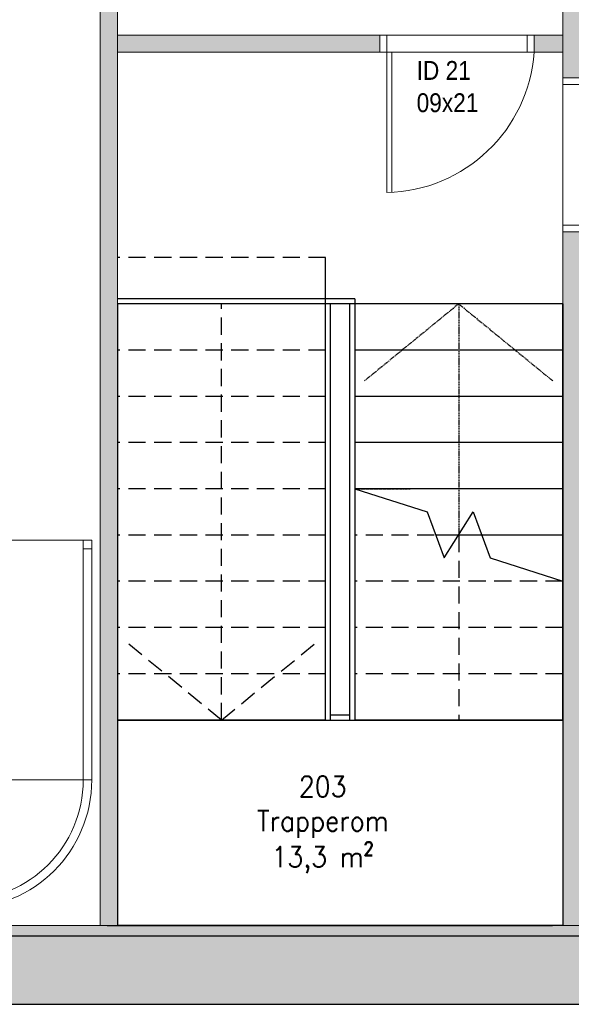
# Model space of a CAD drawing. Header units: millimetres. Extents: x -474437 to 165693, y -93174 to 980873.
# Tile 47 of 60: x 104407 to 107627, y 480138 to 485888. Entities that reach past the tile are written whole.
import ezdxf

# ---------------------------------------------------------------- set-up
doc = ezdxf.new("R2010")
doc.units = ezdxf.units.MM
for name, pattern in [('ACISOTGL', [3, 2, -1]), ('DASHDOT', [1, 0.5, -0.25, 0, -0.25]), ('HIDDEN', [9.525, 6.35, -3.175])]:
    doc.linetypes.add(name, pattern=pattern)
doc.layers.get('0').update_dxf_attribs({"linetype": 'CONTINUOUS'})
doc.layers.add('6-O', color=6, linetype='DASHDOT')
doc.layers.add('Tekst', color=250, linetype='CONTINUOUS')
for name, color, linetype, lineweight in [('Doors', 5, 'CONTINUOUS', 20), ('Fittings_ Innréttingar', 8, 'CONTINUOUS', 15), ('hatch', 254, 'CONTINUOUS', 13), ('inside wall', 1, 'CONTINUOUS', 20), ('Skjulte linjer', 5, 'HIDDEN', 18)]:
    doc.layers.add(name, color=color, linetype=linetype, lineweight=lineweight)
doc.styles.get("Standard").update_dxf_attribs({"font": 'romans.shx', "width": 0.9})

# ---------------------------------------------------------------- blocks, each defined once
blk = doc.blocks.new('A$C00400F56')
for p, q in [((50, 2150), (0, 2150)), ((0, 2150), (0, 2100)), ((1400, 2150), (50, 2150)), ((50, 2150), (50, 2100)), ((50, 2100), (50, 2150)), ((1400, 2150), (1400, 2100)), ((1400, 2100), (1400, 2150)), ((1400, 2100), (0, 2100)), ((0, 2100), (0, 1400)), ((0, 2100), (50, 2100)), ((50, 2100), (1400, 2100)), ((1400, 2100), (1400, 1400)), ((1400, 1400), (1400, 2100)), ((0, 1400), (1400, 1400)), ((1400, 1400), (2100, 1400)), ((1400, 0), (1400, 1400)), ((1400, 1400), (2100, 1400)), ((2100, 1400), (2100, 0)), ((2100, 1400), (2150, 1400)), ((2100, 50), (2100, 1400)), ((2100, 1400), (2150, 1400)), ((2150, 1400), (2150, 50)), ((763.2, 1129.1), (616.3, 982.1)), ((645.2, 953.2), (792.1, 1100.1)), ((830.6, 1138.6), (777.8, 1085.8)), ((616.3, 982.1), (645.2, 953.2)), ((1137.7, 829.1), (1085.6, 777)), ((1100.2, 791.6), (953.8, 645.3)), ((982.8, 616.3), (1129.7, 763.2)), ((953.8, 645.3), (982.8, 616.3)), ((2100, 50), (2150, 50)), ((2100, 0), (2100, 50)), ((2150, 50), (2100, 50)), ((2150, 50), (2150, 0)), ((2100, 0), (1400, 0)), ((2150, 0), (2100, 0))]:
    blk.add_line(p, q)
at = {"linetype": 'Continuous'}
for p, q in [((763.2, 1129.1), (792.1, 1100.1)), ((1100.6, 792.3), (1129.7, 763.2))]:
    blk.add_line(p, q, dxfattribs=at)
for centre, radius, start, end in [((1400, 1400), 750, 0, 90), ((1400, 1400), 700, 0, 90), ((1400, 1400), 700, 0, 90), ((700.1, 955.3), 54.9, 182.1618, 222.57171), ((955.9, 700.1), 54.9, 225.72261, 267.8382)]:
    blk.add_arc(centre, radius, start, end)
for centre, radius, start, end in [((887.3, 1043.7), 110.6, 49.0766, 120.83344), ((-131.5, -131.5), 1665.8, 40.9234, 49.0766), ((637.1, 867.7), 55.3, 35.24779, 215.10116), ((1043.7, 887.3), 110.6, 328.25658, 40.9234), ((625.5, 850), 36.2, 40.08724, 205.32125), ((1295.8, 1290.8), 766.3, 213.01124, 236.98876), ((1437.7, 1411.6), 912.7, 214.12864, 223.84333), ((1292.4, 1292.4), 836.2, 213.08993, 236.91007), ((1411.6, 1437.7), 912.7, 226.15667, 235.87136), ((855.7, 621.3), 35.2, 229.91276, 49.91276), ((867.7, 637), 55.3, 234.89884, 54.75221)]:
    blk.add_arc(centre, radius, start, end, dxfattribs=at)
blk = doc.blocks.new('Innedør')
at = {"layer": 'Doors', "color": 5}
for p, q in [((-256423.6, -97064.4), (-256423.6, -97024.4)), ((-256423.6, -97024.4), (-256323.6, -97024.4)), ((-256323.6, -97024.4), (-256323.6, -97064.4)), ((-256323.6, -97064.4), (-256423.6, -97064.4)), ((-256423.6, -97884.4), (-257243.6, -97884.4)), ((-257243, -97854.4), (-256423.6, -97854.4)), ((-256423.6, -97854.4), (-256423.6, -97884.4)), ((-256323.6, -97884.4), (-256423.6, -97884.4)), ((-256423.6, -97884.4), (-256423.6, -97924.4)), ((-256323.6, -97924.4), (-256323.6, -97884.4)), ((-256423.6, -97924.4), (-256323.6, -97924.4))]:
    blk.add_line(p, q, dxfattribs=at)
blk.add_arc((-256362.7, -97903.4), 881.1, 93.96337, 178.76448, dxfattribs=at)

msp = doc.modelspace()

# ---------------------------------------------------------------- hatches: boundary and pattern name
at = {"layer": 'hatch', "transparency": 33554687}
h = msp.add_hatch(dxfattribs=at)
h.set_pattern_fill('CONCRETE_C', color=256, scale=50, pattern_type=2)
h.set_pattern_definition([(50, (0, 0), (358.63009, -31.37607), [37.5, -412.5]), (355, (0, 0), (-69.37567, 376.09607), [30, -330]), (100.4514, (29.9, -2.6), (289.2547, 344.71977), [31.8701, -350.57106]), (46.1842, (0, 100), (533.62052, -82.7595), [56.25, -618.75]), (96.6356, (44.47, 93.1), (467.33135, 487.05894), [47.80514, -525.8565]), (351.1842, (0, 100), (467.331, 487.0593), [45, -495]), (21, (50, 75), (298.45353, -201.30945), [37.5, -412.5]), (326, (50, 75), (121.65767, 362.57502), [30, -330]), (71.4514, (74.87, 58.22), (420.11131, 161.26525), [31.8701, -350.57106]), (37.5, (0, 0), (6.079928, 166.446927), [0, -326, 0, -335, 0, -331.25]), (7.5, (0, 0), (131.53477, 197.205856), [0, -191, 0, -318.5, 0, -126.25]), (327.5, (-111.5, 0), (266.911218, -11.277436), [0, -125, 0, -390, 0, -517.5]), (317.5, (-161.5, 0), (291.59308, 50.05249), [0, -162.5, 0, -259, 0, -367.5])])
h.paths.add_polyline_path([(101847.5, 501336), (101447.5, 501336), (101447.5, 486898.1), (101547.5, 486898.1), (101847.5, 486898.1)])
h.paths.add_polyline_path([(103647.5, 501736), (101447.5, 501736), (101447.5, 501336), (103647.5, 501336)])
h.paths.add_polyline_path([(108647.5, 501736), (107647.5, 501736), (107647.5, 501336), (108647.5, 501336)])
h.paths.add_polyline_path([(113647.5, 501736), (112647.5, 501736), (112647.5, 501336), (113647.5, 501336)])
h.paths.add_polyline_path([(118447.5, 501736), (118047.5, 501736), (117647.5, 501736), (117647.5, 501336), (118447.5, 501336)])
h.paths.add_polyline_path([(118447.5, 501336), (118047.5, 501336), (118047.5, 495103.5), (118447.5, 495103.5)])
h.paths.add_polyline_path([(118447.5, 493923.5), (118047.5, 493923.5), (118047.5, 490478.1), (118447.5, 490478.1)])
h.paths.add_polyline_path([(118447.5, 489298.1), (118047.5, 489298.1), (118047.5, 485848.3), (118447.5, 485848.3)])
h.paths.add_polyline_path([(118447.5, 481848.3), (118047.5, 481848.3), (118047.5, 480538.4), (117072.4, 480538.4), (117072.4, 480138.4), (118447.5, 480138.4)])
h.paths.add_polyline_path([(115392.4, 480538.4), (114992.4, 480538.4), (114992.4, 480138.4), (115392.4, 480138.4)])
h.paths.add_polyline_path([(113312.4, 480538.4), (112912.4, 480538.4), (112912.4, 480138.4), (113312.4, 480138.4)])
h.paths.add_polyline_path([(111232.4, 480538.4), (104202.4, 480538.4), (104202.4, 480138.4), (111232.4, 480138.4)])
h.paths.add_polyline_path([(102522.4, 480538.4), (101447.5, 480538.4), (101447.5, 480138.4), (102522.4, 480138.4)])
h.paths.add_polyline_path([(101847.5, 483213.7), (101447.5, 483213.7), (101447.5, 480538.4), (101847.5, 480538.4)])
h = msp.add_hatch(color=256, dxfattribs=at)
h.dxf.hatch_style = 1
h.paths.add_polyline_path([(101907.5, 487098.1), (101847.5, 487098.1), (101847.5, 480538.4), (101907.5, 480538.4)])
h.paths.add_polyline_path([(104977.4, 485998.1), (104877.4, 485998.1), (104877.4, 480598.4), (104977.4, 480598.4)], flags=17)
h.paths.add_polyline_path([(104977.4, 487098.1), (104877.4, 487098.1), (104877.4, 486898.1), (104977.4, 486898.1)], flags=17)
h.paths.add_polyline_path([(106510, 485798.1), (104977.4, 485798.1), (104977.4, 485698.1), (106510, 485698.1)], flags=17)
h.paths.add_polyline_path([(107577.4, 485798.1), (107410, 485798.1), (107410, 485698.1), (107577.4, 485698.1)], flags=17)
h.paths.add_polyline_path([(107677.4, 485998.1), (107577.4, 485998.1), (107577.4, 485548.4), (107677.4, 485548.4)], flags=17)
h.paths.add_polyline_path([(107677.4, 487098.1), (107577.4, 487098.1), (107577.4, 486898.1), (107677.4, 486898.1)], flags=17)
h.paths.add_polyline_path([(110377.3, 485798.1), (107677.4, 485798.1), (107677.4, 485698.1), (110377.3, 485698.1)], flags=17)
h.paths.add_polyline_path([(107677.4, 484648.4), (107577.4, 484648.4), (107577.4, 480598.4), (107677.4, 480598.4)], flags=17)
h.paths.add_polyline_path([(110277.3, 484448.4), (107677.4, 484448.4), (107677.4, 484348.4), (110277.3, 484348.4)], flags=17)
h.paths.add_polyline_path([(110377.3, 485698.1), (110277.3, 485698.1), (110277.3, 484448.4), (110277.3, 484348.4), (110277.3, 483748.4), (110377.3, 483748.4)], flags=17)
h.paths.add_polyline_path([(110377.3, 482848.4), (110277.3, 482848.4), (110277.3, 482598.4), (110277.3, 480598.4), (110377.3, 480598.4)], flags=17)
h.paths.add_polyline_path([(118047.5, 487098.1), (117987.5, 487098.1), (117987.5, 480598.4), (101907.5, 480598.4), (101907.5, 480538.4), (118047.5, 480538.4)])

# ---------------------------------------------------------------- linework, layer by layer
at = {"linetype": 'ACISOTGL', "ltscale": 50, "transparency": 33554457}
msp.add_line((106192.2, 484498.4), (104977.4, 484498.4), dxfattribs=at)
at = {"transparency": 33554457}
msp.add_line((106192.2, 484228.4), (106192.2, 484498.4), dxfattribs=at)
for p, q in [((106362.5, 484258.4), (104977.4, 484258.4)), ((106362.5, 484258.4), (106362.5, 484228.4)), ((106192.2, 484228.4), (104977.4, 484228.4)), ((104977.4, 484228.4), (104977.4, 481798.4)), ((106192.2, 484228.4), (104977.4, 484228.4)), ((106192.2, 481798.4), (106192.2, 484228.4)), ((106192.2, 481798.4), (106192.2, 484228.4)), ((106362.5, 484228.4), (106192.2, 484228.4)), ((106222.2, 481798.4), (106222.2, 484228.4)), ((106332.5, 484228.4), (106332.5, 481798.4)), ((107577.4, 484228.4), (106362.5, 484228.4)), ((106362.5, 484228.4), (106362.5, 481798.4)), ((107577.4, 484228.4), (106362.5, 484228.4)), ((106362.5, 484228.4), (106362.5, 481798.4)), ((107577.4, 484228.4), (107577.4, 480598.4)), ((107577.4, 481798.4), (107577.4, 484228.4)), ((107577.4, 481798.4), (107577.4, 484228.4)), ((107577.4, 483958.4), (106362.5, 483958.4)), ((107577.4, 483958.4), (106362.5, 483958.4)), ((107577.4, 483688.4), (106362.5, 483688.4)), ((107577.4, 483688.4), (106362.5, 483688.4)), ((107577.4, 483418.4), (106362.5, 483418.4)), ((107577.4, 483418.4), (106362.5, 483418.4)), ((107577.4, 483148.4), (106362.5, 483148.4)), ((107577.4, 483148.4), (106362.5, 483148.4)), ((106362.5, 483148.4), (106785.8, 483013.4)), ((106785.8, 483013.4), (106885.8, 482744.6)), ((106885.8, 482744.6), (107054, 483013.4)), ((107054, 483013.4), (107154, 482744.6)), ((107577.4, 482878.4), (106835.8, 482878.4)), ((107154, 482744.6), (107577.4, 482608.4)), ((104977.4, 481798.4), (104977.4, 480598.4)), ((104977.4, 481798.4), (107577.4, 481798.4)), ((106192.2, 481798.4), (104977.4, 481798.4)), ((104977.4, 481798.4), (107577.4, 481798.4)), ((106192.2, 481798.4), (104977.4, 481798.4)), ((106222.2, 481828.4), (106332.5, 481828.4)), ((106222.2, 481798.4), (106332.5, 481798.4)), ((107577.4, 481798.4), (106362.5, 481798.4)), ((107577.4, 481798.4), (106362.5, 481798.4)), ((104917.4, 480598.4), (107517.4, 480598.4)), ((107577.4, 480598.4), (104977.4, 480598.4)), ((101447.5, 480538.4), (118047.5, 480538.4)), ((101447.5, 480138.4), (118447.5, 480138.4))]:
    msp.add_line(p, q)
at = {"linetype": 'ACISOTGL', "ltscale": 50}
for p, q in [((106192.2, 484228.4), (104977.4, 484228.4)), ((105584.8, 481798.4), (105584.8, 484228.4)), ((105584.8, 481798.4), (105584.8, 484228.4)), ((106192.2, 483958.4), (104977.4, 483958.4)), ((106192.2, 483958.4), (104977.4, 483958.4)), ((106192.2, 483688.4), (104977.4, 483688.4)), ((106192.2, 483688.4), (104977.4, 483688.4)), ((106192.2, 483418.4), (104977.4, 483418.4)), ((106192.2, 483418.4), (104977.4, 483418.4)), ((106192.2, 483148.4), (104977.4, 483148.4)), ((106192.2, 483148.4), (104977.4, 483148.4)), ((106192.2, 482878.4), (104977.4, 482878.4)), ((106192.2, 482878.4), (104977.4, 482878.4)), ((107577.4, 482878.4), (106362.5, 482878.4)), ((106969.9, 482878.4), (106969.9, 481798.4)), ((106192.2, 482608.4), (104977.4, 482608.4)), ((106192.2, 482608.4), (104977.4, 482608.4)), ((107577.4, 482608.4), (106362.5, 482608.4)), ((107577.4, 482608.4), (106362.5, 482608.4)), ((106192.2, 482338.4), (104977.4, 482338.4)), ((106192.2, 482338.4), (104977.4, 482338.4)), ((107577.4, 482338.4), (106362.5, 482338.4)), ((107577.4, 482338.4), (106362.5, 482338.4)), ((105584.8, 481798.4), (105034.8, 482248.4)), ((105584.8, 481798.4), (106134.8, 482248.4)), ((106192.2, 482068.4), (104977.4, 482068.4)), ((106192.2, 482068.4), (104977.4, 482068.4)), ((107577.4, 482068.4), (106362.5, 482068.4)), ((107577.4, 482068.4), (106362.5, 482068.4))]:
    msp.add_line(p, q, dxfattribs=at)
at = {"layer": '6-O'}
for q in [(106685.8, 483148.4), (106362.5, 483013.4)]:
    msp.add_line((106362.5, 483148.4), q, dxfattribs=at)
at = {"layer": 'Doors', "color": 5}
for p, q in [((106510, 485698.1), (106510, 485798.1)), ((106510, 485798.1), (106510, 485698.1)), ((106510, 485798.1), (106510, 485698.1)), ((106550, 485698.1), (106510, 485698.1)), ((106550, 485698.1), (106510, 485698.1))]:
    msp.add_line(p, q, dxfattribs=at)
at = {"layer": 'Fittings_ Innréttingar'}
msp.add_line((106777.7, 481796.3), (107497.7, 481796.3), dxfattribs=at)
at = {"layer": 'inside wall'}
for p, q in [((104877.4, 487098.1), (104877.4, 480598.4)), ((104977.4, 487098.1), (104977.4, 480598.4)), ((107577.4, 487098.1), (107577.4, 480598.4)), ((104977.4, 485798.1), (107577.4, 485798.1)), ((106510, 485698.1), (106510, 485798.1)), ((106510, 485798.1), (106510, 485698.1)), ((107410, 485798.1), (107410, 485698.1)), ((104977.4, 485698.1), (107577.4, 485698.1)), ((107577.4, 485548.4), (107677.4, 485548.4)), ((107577.4, 484648.4), (107677.4, 484648.4)), ((101907.5, 480598.4), (117987.5, 480598.4)), ((105829.5, 480598.4), (105929.5, 480598.4))]:
    msp.add_line(p, q, dxfattribs=at)
at = {"layer": 'Skjulte linjer', "lineweight": -2}
for q in [(106419.9, 483778.4), (106969.9, 482879), (107519.9, 483778.4)]:
    msp.add_line((106969.9, 484228.4), q, dxfattribs=at)

# ---------------------------------------------------------------- block references
at = {"layer": 'Doors', "xscale": -1, "rotation": 270}
msp.add_blockref('Innedør', (204434.4, 742121.7), dxfattribs=at)
at = {"layer": 'Doors', "rotation": 180}
msp.add_blockref('Innedør', (-148746.2, 387624.1), dxfattribs=at)
at = {"layer": 'Fittings_ Innréttingar', "xscale": -1, "rotation": 180}
msp.add_blockref('A$C00400F56', (102677.4, 482848.4), dxfattribs=at)

# ---------------------------------------------------------------- texts
at = {"layer": 'Doors', "color": 5, "char_height": 110, "attachment_point": 1}
for s, insert, width in [('{\\fComic Sans MS|b0|i0|c0|p66;ID 21}', (106724.3, 485646.3), 444.552), ('{\\fComic Sans MS|b0|i0|c0|p66;09x21}', (106724.3, 485457.9), 286.702)]:
    msp.add_mtext(s, dxfattribs=dict(at, insert=insert, width=width))
at = {"layer": 'Tekst', "insert": (105752.7, 481470), "char_height": 120, "attachment_point": 1}
msp.add_mtext_dynamic_manual_height_columns('\\pxqc;203\\PTrapperom\\P13,3 m{\\H1.08333x;²}', width=846.544, gutter_width=500, heights=[0], dxfattribs=at)

doc.saveas('drawing.dxf')
